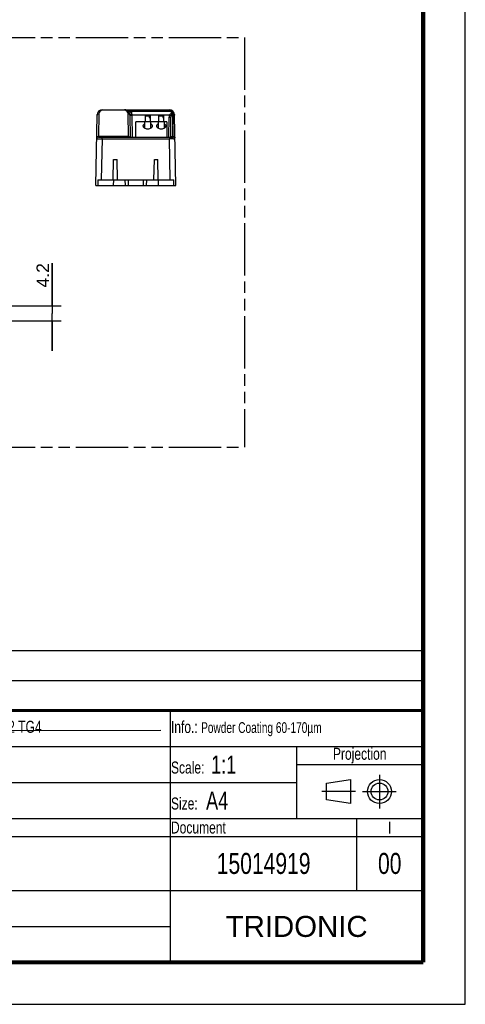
# Model space of a CAD drawing. Header units: millimetres. Extents: x 0 to 210, y 0 to 297.
# Tile 5 of 6: x 136 to 210, y 0 to 164. Entities that reach past the tile are written whole.
import ezdxf

# ---------------------------------------------------------------- set-up
doc = ezdxf.new("R2010")
doc.units = ezdxf.units.MM
doc.header["$LTSCALE"] = 19.36
doc.linetypes.add('CENTER', pattern=[0.6, 0.375, -0.075, 0.075, -0.075])
doc.linetypes.add('PHANTOM', pattern=[0.8, 0.45, -0.05, 0.1, -0.05, 0.1, -0.05])
doc.layers.get('0').update_dxf_attribs({"linetype": 'CONTINUOUS'})
for name, color, linetype in [('DEFAULT_1', 7, 'CENTER'), ('DEFAULT_3', 7, 'PHANTOM'), ('Z_DIM_2D', 7, 'CONTINUOUS')]:
    doc.layers.add(name, color=color, linetype=linetype)
doc.styles.add('TEXTSTYLE_2', font='txt', dxfattribs={"width": 0.75})
doc.styles.add('TEXTSTYLE_3', font='arial.ttf')
doc.styles.add('TEXTSTYLE_4', font='arial.ttf')
doc.dimstyles.new('DIMSTYLE_3', dxfattribs={"dimtxt": 2.1, "dimasz": 3.5, "dimexe": 1.5, "dimexo": 0, "dimgap": 0.525, "dimtad": 1, "dimlfac": 1.666667, "dimdsep": 46, "dimtxsty": 'TEXTSTYLE_3', "dimblk": '_FILLED', "dimblk1": '_FILLED', "dimblk2": '_FILLED', "dimcen": 0.09, "dimclrt": 5, "dimazin": 2, "dimtp": 0.1, "dimtm": 0.1, "dimtfac": 1, "dimtofl": 0, "dimtmove": 0, "dimatfit": 3, "dimldrblk": '_FILLED', "dimfxl": 0, "dimtolj": 1, "dimarcsym": 0})

# ---------------------------------------------------------------- blocks, each defined once
blk = doc.blocks.new('PROJEKTIONSMETHODE_BL0', base_point=(192.31, 35.47))
at = {"color": 2, "linetype": 'Continuous'}
for p, q in [((186.91, 36.87), (190.91, 37.47)), ((186.91, 34.07), (186.91, 36.87)), ((190.91, 37.47), (190.91, 33.47)), ((190.91, 33.47), (186.91, 34.07))]:
    blk.add_line(p, q, dxfattribs=at)
for radius in [2, 1.4]:
    blk.add_circle((195.71, 35.47), radius, dxfattribs=at)
at = {"layer": 'DEFAULT_1', "color": 2, "linetype": 'CENTER'}
for p, q in [((195.71, 38.27), (195.71, 32.67)), ((191.71, 35.47), (186.11, 35.47)), ((192.91, 35.47), (198.5, 35.47))]:
    blk.add_line(p, q, dxfattribs=at)
blk = doc.blocks.new('*D6')
at = {"layer": 'Z_DIM_2D', "color": 2, "linetype": 'Continuous', "transparency": 16777216}
for p, q in [((141.21, 116.44), (141.21, 123.57)), ((141.21, 123.57), (141.21, 115.18)), ((133.2, 116.44), (142.71, 116.44)), ((141.21, 108.92), (141.21, 115.18)), ((133.2, 113.92), (142.71, 113.92)), ((141.21, 113.92), (141.21, 108.92))]:
    blk.add_line(p, q, dxfattribs=at)
at = {"layer": 'Z_DIM_2D', "color": 5, "linetype": 'Continuous', "transparency": 16777216, "style": 'TEXTSTYLE_3'}
blk.add_text('4.2', height=2.1, rotation=90, dxfattribs=at).set_placement((140.68, 119.49))
blk = doc.blocks.new('_FILLED')
at = {"color": 0, "linetype": 'ByBlock'}
blk.add_solid([(0, 0), (-1, 0.125), (-1, -0.125)], dxfattribs=at)
blk = doc.blocks.new('_NONE')
blk = doc.blocks.new('*T8')
at = {"color": 0, "linetype": 'ByBlock', "lineweight": -2, "transparency": 16777216}
for p, q in [((0, 42), (196, 42)), ((0, 0), (0, 42)), ((53, 36), (53, 42)), ((104, 36), (104, 42)), ((154, 0), (154, 42)), ((196, 0), (196, 42)), ((0, 36), (196, 36)), ((175, 24), (175, 36)), ((175, 33), (196, 33)), ((0, 30), (175, 30)), ((39, 0), (39, 30)), ((0, 24), (196, 24)), ((185, 12), (185, 24)), ((39, 21), (196, 21)), ((0, 18), (39, 18)), ((0, 12), (196, 12)), ((0, 6), (154, 6)), ((0, 0), (196, 0))]:
    blk.add_line(p, q, dxfattribs=at)
at = {"color": 5, "linetype": 'Continuous', "transparency": 16777216}
for s, insert, char_height, width, attachment_point, style in [('Gen. tolerance:\\H2.5; \\H2.0;EN 22768 mK', (0.06, 39), 2, 52.88, 4, 'TEXTSTYLE_2'), ('Sheetm. part tol.:\\H2.5; \\H2.0;DIN 6930-2 m', (53.06, 39), 2, 50.88, 4, 'TEXTSTYLE_2'), ('Plastic part tol.:\\H2.5; \\H2.0;DIN 16742 TG4', (104.06, 39), 2, 49.88, 4, 'TEXTSTYLE_2'), ('Info.: \\H1.8;{\\W0.7;Powder Coating 60-170µm}', (154.06, 39), 2, 41.88, 4, 'TEXTSTYLE_2'), ('Scale:  \\H3.0;1:1', (154.06, 33), 2, 20.88, 4, 'TEXTSTYLE_2'), ('Projection', (185.5, 34.5), 2, 20.88, 5, 'TEXTSTYLE_2'), ('Surface treatment/aftertreatment: \\H2.5;-', (0.06, 33), 2, 153.88, 4, 'TEXTSTYLE_2'), ('Basic material: \\H2.5;-', (39.06, 27), 2, 114.88, 4, 'TEXTSTYLE_2'), ('Size: \\H3.0; A4', (154.06, 27), 2, 20.88, 4, 'TEXTSTYLE_2'), ('Project: \\H2.5;-', (0.06, 27), 2, 38.88, 4, 'TEXTSTYLE_2'), ('Description', (39.06, 22.5), 2, 114.88, 4, 'TEXTSTYLE_2'), ('Document', (154.06, 22.5), 2, 30.88, 4, 'TEXTSTYLE_2'), ('I', (190.5, 22.5), 2, 10.88, 5, 'TEXTSTYLE_2'), ('Date: \\H2.5;26.01.2022', (0.06, 15), 2, 38.88, 4, 'TEXTSTYLE_2'), ('TRIDONIC', (175, 6), 3.5, 41.88, 5, 'TEXTSTYLE_4'), ('Chked. date: \\H2.5;26.01.2022', (0.06, 3), 2, 38.88, 4, 'TEXTSTYLE_2'), ('Copyright according to ISO 16016', (96.5, 3), 2.5, 114.88, 5, 'TEXTSTYLE_2')]:
    blk.add_mtext(s, dxfattribs=dict(at, insert=insert, char_height=char_height, width=width, attachment_point=attachment_point, style=style))
at = {"color": 7, "linetype": 'Continuous', "transparency": 16777216, "char_height": 3.5, "style": 'TEXTSTYLE_2'}
for s, insert, width, attachment_point in [('DATA MEC 145X22.2X21 2-2 A', (39.06, 16.5), 114.88, 4), ('15014919', (169.5, 16.5), 30.88, 5), ('00', (190.5, 16.5), 10.88, 5), ('-', (39.06, 9), 114.88, 4)]:
    blk.add_mtext(s, dxfattribs=dict(at, insert=insert, width=width, attachment_point=attachment_point))
blk = doc.blocks.new('*T9')
at = {"color": 0, "linetype": 'ByBlock', "lineweight": -2, "transparency": 16777216}
for p, q in [((0, 10), (196, 10)), ((0, 0), (0, 10)), ((13, 0), (13, 10)), ((29, 0), (29, 10)), ((53, 0), (53, 10)), ((75, 0), (75, 10)), ((196, 0), (196, 10)), ((0, 5), (196, 5)), ((0, 0), (196, 0))]:
    blk.add_line(p, q, dxfattribs=at)
at = {"color": 5, "linetype": 'Continuous', "transparency": 16777216, "char_height": 1.8, "style": 'TEXTSTYLE_2'}
for s, insert, width, attachment_point in [('Issue no.', (6.5, 2.5), 12.88, 5), ('Issue date ', (13.06, 2.5), 15.88, 4), ('Issue by ', (29.06, 2.5), 23.88, 4), ('Issue chked. by', (53.06, 2.5), 21.88, 4), ('Issue text ', (75.06, 2.5), 120.88, 4)]:
    blk.add_mtext(s, dxfattribs=dict(at, insert=insert, width=width, attachment_point=attachment_point))

msp = doc.modelspace()

# ---------------------------------------------------------------- linework, layer by layer
at = {"color": 2, "linetype": 'Continuous'}
for p, q in [((210, 0), (210, 297)), ((0, 0), (210, 0))]:
    msp.add_line(p, q, dxfattribs=at)
at = {"color": 7, "linetype": 'Continuous'}
for p, q in [((148.4567, 136.5288), (148.6612, 148.2445)), ((149.5611, 149.1288), (160.6724, 149.1288)), ((154.147, 148.2366), (154.179, 144.5688)), ((156.6899, 148.1148), (156.6899, 147.0948)), ((156.6899, 148.1148), (157.548, 148.1148)), ((157.3657, 148.1148), (157.3657, 147.8148)), ((157.3657, 147.8148), (157.548, 147.8148)), ((157.548, 147.0948), (157.548, 148.1148)), ((158.9245, 148.1148), (158.9245, 147.0948)), ((158.9245, 148.1148), (159.7818, 148.1148)), ((159.5993, 148.1148), (159.5993, 147.8148)), ((159.5993, 147.8148), (159.7818, 147.8148)), ((159.7818, 147.0948), (159.7818, 148.1148)), ((160.9364, 144.5688), (160.9653, 147.8828)), ((161.2699, 148.4529), (161.2355, 144.6811)), ((161.3381, 144.6811), (161.2699, 148.4529)), ((161.7767, 136.5288), (161.5722, 148.2445)), ((155.1317, 144.5688), (155.1317, 147.0948)), ((160.2617, 147.0948), (155.1317, 147.0948)), ((156.5802, 147.0948), (156.5802, 146.0598)), ((157.6282, 146.0543), (157.6282, 147.0948)), ((158.8291, 147.0948), (158.8291, 146.0571)), ((159.8771, 146.057), (159.8771, 147.0948)), ((160.2617, 147.0948), (160.2617, 144.5688)), ((148.8919, 144.5688), (161.3416, 144.5688)), ((151.3667, 137.4288), (151.4264, 140.8488)), ((151.4264, 140.8488), (152.027, 140.8488)), ((152.0867, 137.4288), (152.027, 140.8488)), ((158.1467, 137.4288), (158.2064, 140.8488)), ((158.2064, 140.8488), (158.807, 140.8488)), ((158.8667, 137.4288), (158.807, 140.8488)), ((148.4567, 136.5288), (161.7767, 136.5288)), ((148.803, 137.4288), (148.7951, 136.5288)), ((148.803, 137.4288), (151.3667, 137.4288)), ((151.3773, 137.4377), (151.3667, 136.5288)), ((151.3773, 137.4377), (151.3671, 137.4519)), ((151.3773, 137.4377), (152.0866, 137.4377)), ((152.0867, 137.4288), (158.1467, 137.4288)), ((153.841, 137.4288), (153.8567, 136.5288)), ((156.3767, 136.5288), (156.3924, 137.4288)), ((158.1469, 137.4377), (158.8561, 137.4377)), ((158.8663, 137.4519), (158.8561, 137.4377)), ((158.8561, 137.4377), (158.8667, 136.5288)), ((158.8667, 137.4288), (161.4305, 137.4288)), ((161.4383, 136.5288), (161.4305, 137.4288)), ((7.7416, 45.5918), (159.2791, 45.6817)), ((0, 0), (210, 0))]:
    msp.add_line(p, q, dxfattribs=at)
at = {"color": 9, "linetype": 'Continuous'}
for p, q in [((148.9612, 148.4514), (148.8954, 144.683)), ((149.5611, 149.0409), (149.5611, 149.1288)), ((153.247, 149.0409), (149.5611, 149.0409)), ((153.247, 149.1288), (153.247, 149.0409)), ((153.8799, 144.683), (153.847, 148.4461)), ((160.6724, 149.0424), (153.89, 149.0424)), ((154.447, 148.425), (154.447, 148.8646)), ((161.0986, 148.8646), (154.4498, 148.8646)), ((154.4771, 148.2317), (154.509, 144.569)), ((160.7214, 148.2317), (154.4771, 148.2317)), ((160.6364, 144.5688), (160.6653, 147.8828)), ((160.6653, 147.8828), (160.6995, 147.8825)), ((160.6724, 149.0424), (160.6724, 149.1288)), ((148.8954, 144.683), (148.8919, 144.5688)), ((153.8799, 144.683), (148.8954, 144.683)), ((149.4918, 144.274), (149.4918, 144.5688)), ((153.8816, 144.5688), (153.8799, 144.683)), ((160.7417, 144.5688), (160.7417, 144.274)), ((161.2355, 144.6811), (161.2338, 144.5688)), ((161.3381, 144.6811), (161.2355, 144.6811)), ((161.3416, 144.5688), (161.3381, 144.6811)), ((149.4918, 144.274), (149.3723, 137.4288)), ((149.4918, 144.274), (160.7417, 144.274)), ((160.8611, 137.4288), (160.7417, 144.274)), ((161.3773, 144.2762), (161.4042, 144.2762)), ((153.3768, 136.5288), (153.3611, 137.4288)), ((156.8724, 137.4288), (156.8566, 136.5288))]:
    msp.add_line(p, q, dxfattribs=at)
at = {"color": 7, "linetype": 'Continuous'}
for points, const_width in [([(203, 7), (203, 290)], 0.7), ([(7, 49), (203, 49)], 0.5), ([(7, 7), (203, 7)], 0.7)]:
    msp.add_lwpolyline(points, dxfattribs=dict(at, const_width=const_width))
for centre, radius, start, end in [((149.5611, 148.2288), 0.9, 90, 179), ((153.247, 148.2288), 0.9, 0.5, 89.999662), ((160.6724, 148.2288), 0.9, 1, 90), ((160.6698, 148.0085), 0.9576, 56.510274, 63.396241), ((148.8919, 144.2688), 0.3, 90.003737, 178.999306), ((161.3415, 144.2688), 0.3, 1.000117, 89.996412)]:
    msp.add_arc(centre, radius, start, end, dxfattribs=at)
at = {"color": 9, "linetype": 'Continuous'}
for centre, radius, start, end in [((149.5612, 148.4408), 0.6001, 90.007281, 178.990992), ((153.2471, 148.4409), 0.6, 0.499007, 90.00195), ((153.3621, 147.2326), 1.8852, 73.738574, 75.809679), ((153.2478, 147.9948), 1.2288, 42.674591, 58.489842), ((160.6723, 148.4422), 0.6002, 44.736555, 89.993382), ((161.4877, 18.7592), 125.517, 90.050409, 90.340551)]:
    msp.add_arc(centre, radius, start, end, dxfattribs=at)
for points, knots in [([(148.6612, 148.2445), (148.6617, 148.2712), (148.6798, 148.3308), (148.7508, 148.4002), (148.85, 148.4428), (148.9243, 148.4517), (148.9612, 148.4514)], [0, 0, 0, 0, 0.20122644, 0.44482217, 0.72296359, 1, 1, 1, 1]), ([(153.8242, 149.0603), (153.7769, 149.0723), (153.5871, 149.1128), (153.3923, 149.1288), (153.247, 149.1288)], [0, 0, 0, 0, 0.25157499, 1, 1, 1, 1]), ([(153.89, 149.0424), (153.8745, 149.0299), (153.8438, 149.0088), (153.7967, 148.9878), (153.7533, 148.9823), (153.7275, 148.9899), (153.7175, 148.996)], [0, 0, 0, 0, 0.31650627, 0.58971465, 0.81281498, 1, 1, 1, 1]), ([(153.847, 148.4461), (153.884, 148.4463), (153.9586, 148.437), (154.0581, 148.3936), (154.129, 148.3234), (154.1468, 148.2635), (154.147, 148.2366)], [0, 0, 0, 0, 0.27691405, 0.55525663, 0.79895356, 1, 1, 1, 1]), ([(154.1512, 148.8277), (154.1271, 148.8168), (154.0797, 148.8006), (154.01, 148.7928), (153.9507, 148.8056), (153.9199, 148.8267), (153.9086, 148.8389)], [0, 0, 0, 0, 0.30745075, 0.57921981, 0.80623578, 1, 1, 1, 1]), ([(154.1251, 148.4263), (154.1276, 148.4153), (154.1524, 148.4042), (154.1859, 148.3991), (154.247, 148.3963), (154.335, 148.4041), (154.4089, 148.4169), (154.447, 148.425)], [0, 0, 0, 0, 0.10208514, 0.19718524, 0.3233176, 0.64660945, 1, 1, 1, 1]), ([(154.147, 148.2366), (154.147, 148.2359), (154.1514, 148.236), (154.1565, 148.2351), (154.1679, 148.2349), (154.1823, 148.2342), (154.2009, 148.2337), (154.2326, 148.2331), (154.2581, 148.2327), (154.2761, 148.2325)], [0, 0, 0, 0, 0.01770535, 0.06782518, 0.15048469, 0.26459019, 0.40864571, 0.58079718, 1, 1, 1, 1]), ([(154.4498, 148.8646), (154.4244, 148.8647), (154.324, 148.8618), (154.2239, 148.8462), (154.1512, 148.8277)], [0, 0, 0, 0, 0.2526445, 1, 1, 1, 1]), ([(154.1512, 148.8277), (154.1803, 148.8019), (154.2361, 148.7441), (154.3133, 148.6479), (154.3813, 148.5388), (154.4262, 148.4641), (154.447, 148.425)], [0, 0, 0, 0, 0.23281625, 0.47886473, 0.73545093, 1, 1, 1, 1]), ([(154.2761, 148.2325), (154.2912, 148.2324), (154.3582, 148.2317), (154.4252, 148.232), (154.477, 148.2317)], [0, 0, 0, 0, 0.22562013, 1, 1, 1, 1]), ([(154.447, 148.425), (154.4518, 148.4095), (154.4688, 148.3464), (154.4767, 148.2808), (154.4771, 148.2317)], [0, 0, 0, 0, 0.24778866, 1, 1, 1, 1]), ([(160.6995, 147.8825), (160.7166, 147.8824), (160.7507, 147.8821), (160.8006, 147.8819), (160.8473, 147.8817), (160.888, 147.8817), (160.9173, 147.8818), (160.9362, 147.8819), (160.9468, 147.882), (160.9546, 147.8823), (160.9606, 147.8821), (160.9631, 147.8828), (160.9653, 147.8824), (160.9653, 147.8828)], [0, 0, 0, 0, 0.19313304, 0.38436382, 0.56335502, 0.71975746, 0.84443282, 0.89345822, 0.93309721, 0.96311994, 0.98391066, 0.99601103, 1, 1, 1, 1]), ([(161.1982, 148.8071), (161.1515, 148.7702), (161.0599, 148.69), (160.9307, 148.5563), (160.8133, 148.4045), (160.7467, 148.2921), (160.7214, 148.2317)], [0, 0, 0, 0, 0.23704768, 0.48392295, 0.73908084, 1, 1, 1, 1]), ([(160.7214, 148.2317), (160.7779, 148.2131), (160.8688, 148.1838), (160.9596, 148.1544), (160.9941, 148.1441)], [0, 0, 0, 0, 0.62296153, 1, 1, 1, 1]), ([(160.9941, 148.1441), (160.9894, 148.1229), (160.9729, 148.0367), (160.9659, 147.9488), (160.9653, 147.8828)], [0, 0, 0, 0, 0.24796484, 1, 1, 1, 1]), ([(161.2248, 148.7694), (161.2027, 148.7228), (161.1464, 148.6014), (161.0635, 148.3948), (161.0132, 148.2308), (160.9941, 148.1441)], [0, 0, 0, 0, 0.23131363, 0.60128895, 1, 1, 1, 1]), ([(161.2699, 148.4528), (161.3069, 148.4534), (161.3818, 148.4447), (161.4819, 148.4018), (161.5535, 148.3317), (161.5717, 148.2715), (161.5722, 148.2445)], [0, 0, 0, 0, 0.2763996, 0.55446974, 0.79837893, 1, 1, 1, 1]), ([(148.5954, 144.4761), (148.5959, 144.504), (148.6149, 144.5635), (148.685, 144.6312), (148.7827, 144.6741), (148.8571, 144.6834), (148.8954, 144.683)], [0, 0, 0, 0, 0.20975549, 0.44486246, 0.71197635, 1, 1, 1, 1]), ([(153.8799, 144.683), (153.907, 144.6831), (154.0045, 144.6746), (154.1049, 144.6268), (154.1467, 144.569)], [0, 0, 0, 0, 0.27597057, 1, 1, 1, 1]), ([(160.9708, 144.5689), (160.9994, 144.6069), (161.0857, 144.6647), (161.1848, 144.6813), (161.2355, 144.6811)], [0, 0, 0, 0, 0.48385335, 1, 1, 1, 1]), ([(161.3381, 144.6811), (161.3764, 144.6814), (161.4508, 144.672), (161.5486, 144.6288), (161.6187, 144.5606), (161.6376, 144.5008), (161.6381, 144.4727)], [0, 0, 0, 0, 0.28736277, 0.5541332, 0.78938169, 1, 1, 1, 1]), ([(148.5919, 144.274), (148.5919, 144.2744), (148.5942, 144.2741), (148.5967, 144.2747), (148.6025, 144.2747), (148.6099, 144.275), (148.6196, 144.2751), (148.6367, 144.2754), (148.6631, 144.2757), (148.7007, 144.2759), (148.746, 144.2761), (148.7984, 144.2762), (148.8812, 144.2762), (148.9983, 144.2761), (149.1518, 144.2756), (149.3185, 144.275), (149.4333, 144.2744), (149.4918, 144.274)], [0, 0, 0, 0, 0.00124255, 0.00486981, 0.01088579, 0.01927935, 0.0300373, 0.04313506, 0.07619728, 0.11815368, 0.16860654, 0.22705665, 0.29295874, 0.44448653, 0.61734098, 0.80494475, 1, 1, 1, 1]), ([(161.4042, 144.2762), (161.4221, 144.2762), (161.4558, 144.2761), (161.5031, 144.276), (161.5438, 144.2758), (161.5777, 144.2756), (161.6042, 144.2753), (161.622, 144.2751), (161.632, 144.2747), (161.6373, 144.2747), (161.6395, 144.2741), (161.6415, 144.2743), (161.6415, 144.274)], [0, 0, 0, 0, 0.2258125, 0.42584053, 0.59802758, 0.74095199, 0.85341891, 0.93450534, 0.96302711, 0.98345828, 0.99577236, 1, 1, 1, 1])]:
    msp.add_open_spline(points, degree=3, knots=knots, dxfattribs=at)
for points in [[(160.7214, 148.2317), (160.6847, 148.1198), (160.6664, 148.0006), (160.6653, 147.8828)], [(161.2689, 148.5065), (161.2698, 148.4886), (161.269, 148.4707), (161.2699, 148.4529)]]:
    msp.add_open_spline(points, degree=3, dxfattribs=at)
at = {"color": 7, "linetype": 'Continuous'}
for points, knots in [([(161.2167, 148.7952), (161.2131, 148.7964), (161.2063, 148.7996), (161.2012, 148.805), (161.1982, 148.8071)], [0, 0, 0, 0, 0.50882287, 1, 1, 1, 1]), ([(161.2248, 148.7694), (161.2235, 148.7737), (161.2193, 148.7817), (161.2172, 148.7907), (161.2167, 148.7952)], [0, 0, 0, 0, 0.49566425, 1, 1, 1, 1]), ([(156.3585, 146.4306), (156.3585, 146.4651), (156.3688, 146.5357), (156.4298, 146.6732), (156.5155, 146.7563), (156.5802, 146.801)], [0, 0, 0, 0, 0.23134829, 0.47164234, 1, 1, 1, 1]), ([(157.8585, 146.4306), (157.8585, 146.3963), (157.8484, 146.3259), (157.7876, 146.1889), (157.6376, 146.0413), (157.3922, 145.9328), (157.1085, 145.8949), (156.8249, 145.9328), (156.5794, 146.0414), (156.4294, 146.1889), (156.3687, 146.3259), (156.3585, 146.3963), (156.3585, 146.4306)], [0, 0, 0, 0, 0.05133908, 0.10466007, 0.22176832, 0.35556395, 0.50000369, 0.64444021, 0.77823389, 0.8953419, 0.94866198, 1, 1, 1, 1]), ([(157.6282, 146.8075), (157.6953, 146.7626), (157.7839, 146.6783), (157.8478, 146.5381), (157.8585, 146.4658), (157.8585, 146.4306)], [0, 0, 0, 0, 0.5290955, 0.76918822, 1, 1, 1, 1]), ([(158.6031, 146.4306), (158.6031, 146.4655), (158.6136, 146.537), (158.6762, 146.6758), (158.7632, 146.7598), (158.8291, 146.8046)], [0, 0, 0, 0, 0.23109109, 0.47130676, 1, 1, 1, 1]), ([(160.1031, 146.4306), (160.1031, 146.3963), (160.093, 146.3259), (160.0322, 146.1889), (159.8822, 146.0413), (159.6368, 145.9328), (159.3531, 145.8949), (159.0695, 145.9328), (158.824, 146.0414), (158.6741, 146.1889), (158.6133, 146.3259), (158.6031, 146.3963), (158.6031, 146.4306)], [0, 0, 0, 0, 0.05133908, 0.10466007, 0.22176832, 0.35556395, 0.50000369, 0.64444021, 0.77823389, 0.8953419, 0.94866198, 1, 1, 1, 1]), ([(159.8771, 146.8046), (159.9431, 146.7598), (160.0301, 146.6758), (160.0927, 146.537), (160.1031, 146.4655), (160.1031, 146.4306)], [0, 0, 0, 0, 0.52868621, 0.76890311, 1, 1, 1, 1])]:
    msp.add_open_spline(points, degree=3, knots=knots, dxfattribs=at)
msp.add_open_spline([(161.2248, 148.7694), (161.2505, 148.6843), (161.2645, 148.5952), (161.2689, 148.5065)], degree=3, dxfattribs=at)
at = {"layer": 'DEFAULT_3', "color": 91, "linetype": 'PHANTOM', "true_color": 0x80ff80}
for p, q in [((36.7077, 161.1783), (173.2487, 161.1783)), ((173.2487, 161.1783), (173.2487, 92.9078)), ((36.7077, 92.9078), (173.2487, 92.9078))]:
    msp.add_line(p, q, dxfattribs=at)

# ---------------------------------------------------------------- block references
for name, p in [('*T9', (6.9136, 48.9602)), ('*T8', (6.9135, 6.9601))]:
    msp.add_blockref(name, p)
at = {"color": 2, "linetype": 'Continuous'}
msp.add_blockref('PROJEKTIONSMETHODE_BL0', (192.3051, 35.4697), dxfattribs=at)

# ---------------------------------------------------------------- dimensions: what is measured, and where the dimension line sits
at = {"layer": 'Z_DIM_2D', "color": 2, "linetype": 'Continuous'}
dim = msp.add_linear_dim(base=(141.2098, 113.9218), p1=(133.2001, 116.4418), p2=(133.2001, 113.9218), angle=270, dimstyle='DIMSTYLE_3', override={"dimblk1": 'NONE', "dimblk2": 'NONE', "dimsah": 1}, dxfattribs=at)
dim.commit()
dim.dimension.update_dxf_attribs({"geometry": '*D6', "text_midpoint": (141.2098, 121.4651), "dimtype": 160})

doc.saveas('drawing.dxf')
